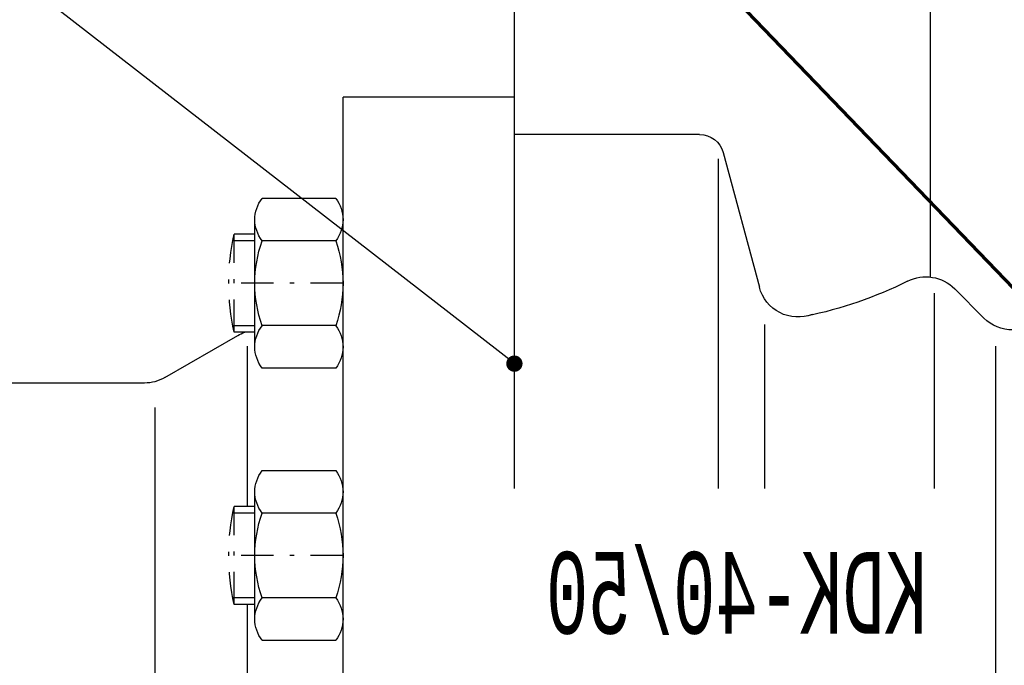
# Model space of a CAD drawing. Extents: x 34439 to 126910, y -74890 to 17912.
# Tile 44 of 256: x 95637 to 95698, y -56713 to -56674. Entities that reach past the tile are written whole.
import ezdxf
from ezdxf.enums import TextEntityAlignment as Align

# ---------------------------------------------------------------- set-up
doc = ezdxf.new("R2010")
doc.units = 0
doc.header["$MEASUREMENT"] = 0
doc.linetypes.add('DASHDOT', pattern=[8.5, 4, -2, 0.5, -2])
doc.layers.add('_konstrukcja', color=96, linetype='Continuous', lineweight=20)
doc.layers.add('WYMIARY-I-OPISY', color=3, linetype='Continuous', lineweight=9)
for name, color, linetype in [('LC-002-002-----0', 2, 'DASHDOT'), ('LC-006-002-----0', 1, 'Continuous'), ('LC-007-002-----0', 1, 'Continuous'), ('LC-008-002-----0', 1, 'Continuous'), ('LC-009-002-----0', 1, 'Continuous'), ('LC-010-002-----0', 1, 'Continuous'), ('LC-013-072-----0', 1, 'Continuous'), ('LC-016-004-----0', 1, 'Continuous')]:
    doc.layers.add(name, color=color, linetype=linetype)
doc.styles.add('LC-TXT-001-0', font='MONOTXT')
doc.styles.get("Standard").update_dxf_attribs({"font": 'ARIALN.TTF'})
doc.dimstyles.new('zewn', dxfattribs={"dimtxt": 10, "dimasz": 7, "dimexe": 1.25, "dimexo": 10, "dimgap": 3, "dimtad": 1, "dimdec": 0, "dimtxsty": 'Standard', "dimblk": 'ARCHTICK', "dimcen": 10, "dimadec": 0, "dimazin": 0, "dimtfac": 1, "dimtdec": 0, "dimtmove": 0, "dimatfit": 3, "dimfxl": 1, "dimarcsym": 0})

# ---------------------------------------------------------------- blocks, each defined once
blk = doc.blocks.new('_ArchTick')
at = {"color": 0, "linetype": 'ByBlock', "const_width": 0.15}
blk.add_lwpolyline([(-0.5, -0.5), (0.5, 0.5)], dxfattribs=at)
blk = doc.blocks.new('kdk dn40 pn50')
at = {"layer": 'LC-002-002-----0', "color": 1}
for p, q in [((53.3, 54.22), (55.85, 54.22)), ((55.85, 42.22), (55.85, 54.22)), ((53.3, 42.22), (55.85, 42.22)), ((53.3, 20.88), (55.85, 20.88)), ((55.85, 8.88), (55.85, 20.88)), ((53.3, 8.88), (55.85, 8.88))]:
    blk.add_line(p, q, dxfattribs=at)
at = {"layer": 'LC-002-002-----0'}
for p, q in [((53.3, 53.42), (56.01, 53.42)), ((53.3, 43.02), (56.01, 43.02)), ((53.3, 20.08), (56.01, 20.08)), ((53.3, 9.68), (56.01, 9.68))]:
    blk.add_line(p, q, dxfattribs=at)
at = {"layer": 'LC-002-002-----0', "color": 1}
for centre in [(28.56, 48.22), (28.56, 14.88)]:
    blk.add_arc(centre, 27.94, 347.6016, 12.3984, dxfattribs=at)
at = {"layer": 'LC-006-002-----0'}
blk.add_arc((52.9, 37.5), 5, 60, 70.8585, dxfattribs=at)
at = {"layer": 'LC-007-002-----0'}
for p, q in [((21.5, 23.1), (21.5, 97.5)), ((-29.5, 48.98), (-29.5, 83.5)), ((21.5, 71), (42.5, 71)), ((42.5, -71), (42.5, 71)), ((-1.2, 66.45), (21.5, 66.45)), ((-3.5, 23.1), (-3.5, 63.45)), ((64.34, 36.67), (55.4, 41.83)), ((-37.5, -40.5), (-37.5, 40.5)), ((66.84, 36), (94.5, 36)), ((65.5, -33), (65.5, 33))]:
    blk.add_line(p, q, dxfattribs=at)
blk.add_arc((66.84, 41), 5, 240, 270, dxfattribs=at)
at = {"layer": 'LC-008-002-----0'}
for p, q in [((-30, 23.1), (-30, 47)), ((-9.13, 43.17), (-9.13, 23.1)), ((54.24, 40.5), (54.24, 20.88)), ((54.24, 8.88), (54.24, -20.02))]:
    blk.add_line(p, q, dxfattribs=at)
at = {"layer": 'LC-009-002-----0'}
for p, q in [((-4.1, 64.23), (-8.52, 47.73)), ((-36.04, 43.96), (-32.46, 47.54))]:
    blk.add_line(p, q, dxfattribs=at)
for centre, radius, start, end in [((-28.92, 44.01), 5, 63.4746, 135), ((-4.17, 93.59), 50.42, 243.4746, 258.4787), ((-13.26, 49), 4.91, 249.1681, 345), ((-39.57, 47.5), 5, 270, 315)]:
    blk.add_arc(centre, radius, start, end, dxfattribs=at)
at = {"layer": 'LC-010-002-----0', "color": 2, "linetype": 'DASHDOT'}
for p, q in [((42.5, 48.22), (56.5, 48.22)), ((42.5, 14.88), (56.5, 14.88))]:
    blk.add_line(p, q, dxfattribs=at)
at = {"layer": 'LC-010-002-----0'}
blk.add_arc((-1.2, 63.45), 3, 90, 165, dxfattribs=at)
at = {"layer": 'LC-013-072-----0'}
for p, q in [((43.39, 58.62), (52.41, 58.62)), ((53.3, 40.43), (53.3, 56.02)), ((43.39, 53.42), (52.41, 53.42)), ((43.39, 43.03), (52.41, 43.03)), ((43.39, 37.83), (52.41, 37.83)), ((43.39, 25.27), (52.41, 25.27)), ((53.3, 7.09), (53.3, 22.68)), ((43.39, 20.08), (52.41, 20.08)), ((43.39, 9.69), (52.41, 9.69)), ((43.39, 4.49), (52.41, 4.49))]:
    blk.add_line(p, q, dxfattribs=at)
for centre, radius, start, end in [((46.74, 56.02), 4.24, 142.2366, 217.7634), ((49.06, 56.02), 4.24, 322.2366, 37.7634), ((58.14, 48.22), 15.64, 160.5914, 199.4086), ((37.66, 48.22), 15.64, 340.5914, 19.4086), ((46.74, 40.43), 4.24, 142.2366, 217.7634), ((49.06, 40.43), 4.24, 322.2366, 37.7634), ((46.74, 22.68), 4.24, 142.2366, 217.7634), ((49.06, 22.68), 4.24, 322.2366, 37.7634), ((58.14, 14.88), 15.64, 160.5914, 199.4086), ((37.66, 14.88), 15.64, 340.5914, 19.4086), ((46.74, 7.09), 4.24, 142.2366, 217.7634), ((49.06, 7.09), 4.24, 322.2366, 37.7634)]:
    blk.add_arc(centre, radius, start, end, dxfattribs=at)
at = {"layer": 'LC-016-004-----0', "style": 'LC-TXT-001-0', "width": 0.6}
blk.add_text('KDK-40/50', height=10, dxfattribs=at).set_placement((-5.73, 5.31), align=Align.CENTER)

msp = doc.modelspace()

# ---------------------------------------------------------------- linework, layer by layer
at = {"layer": '_konstrukcja', "lineweight": 70, "ltscale": 50}
msp.add_line((103631.88, -64931.819), (84783.727, -45352.487), dxfattribs=at)

# ---------------------------------------------------------------- block references
at = {"linetype": 'Continuous', "xscale": -0.5, "yscale": 0.5, "zscale": 2}
msp.add_blockref('kdk dn40 pn50', (95678.26, -56714.065), dxfattribs=at)

# ---------------------------------------------------------------- leaders
at = {"layer": 'WYMIARY-I-OPISY', "annotation_type": 0, "has_hookline": 1, "hookline_direction": 1}
for points, text_width in [([(95778.359, -56693.648), (95549.159, -56422.2), (95545.159, -56422.2)], 54.434), ([(95667.51, -56694.875), (95352.014, -56450.114), (95348.014, -56450.114)], 53.683)]:
    msp.add_leader(points, dimstyle='zewn', override={"dimasz": 4, "dimtad": 0, "dimldrblk": 'DotSmall'}, dxfattribs=dict(at, text_width=text_width))

doc.saveas('drawing.dxf')
